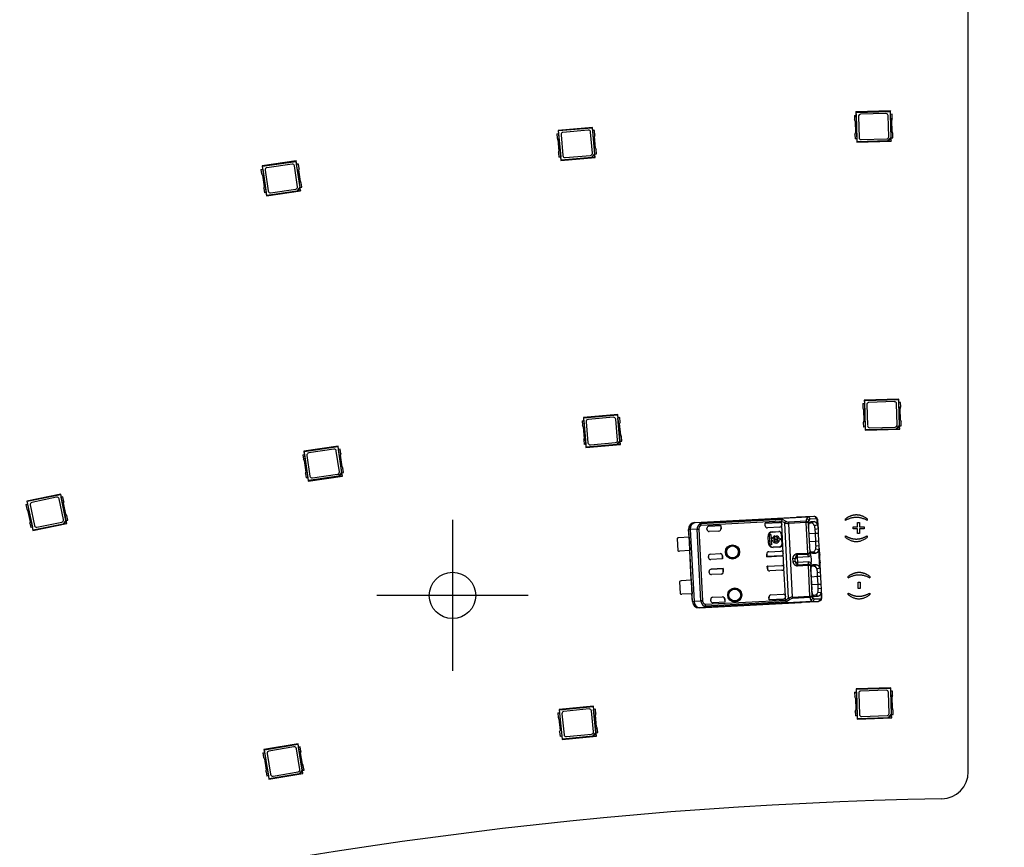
# Model space of a CAD drawing. Header units: millimetres. Extents: x 7 to 819, y 15 to 587.
# Tile 39 of 59: x 421 to 467, y 374 to 413. Entities that reach past the tile are written whole.
import ezdxf
from ezdxf.enums import TextEntityAlignment as Align
from ezdxf.lldxf.tags import DXFTag

# ---------------------------------------------------------------- set-up
doc = ezdxf.new("R2010")
doc.units = ezdxf.units.MM
doc.layers.add('Default', color=7, linetype='Continuous')
doc.layers.add('RDLED_1-4_802MM_', color=7, linetype='Continuous')
doc.styles.add('SEACAD_Arial', font='arial.ttf')
doc.styles.add('SEACAD_Solid_Edge_ANSI1_Symbols', font='semeca1.ttf')
tags = doc.linetypes.add('CENTER2', pattern=[28.575, 19.05, -3.175, 3.175, -3.175]).pattern_tags.tags
tags[10:11] = [DXFTag(74, 4), DXFTag(75, 0), DXFTag(340, '0'), DXFTag(46, 0.0), DXFTag(50, 0.0), DXFTag(44, 0.0), DXFTag(45, 0.0)]
tags[8:9] = [DXFTag(74, 4), DXFTag(75, 0), DXFTag(340, '0'), DXFTag(46, 0.0), DXFTag(50, 0.0), DXFTag(44, 0.0), DXFTag(45, 0.0)]
tags[6:7] = [DXFTag(74, 4), DXFTag(75, 0), DXFTag(340, '0'), DXFTag(46, 0.0), DXFTag(50, 0.0), DXFTag(44, 0.0), DXFTag(45, 0.0)]
tags[4:5] = [DXFTag(74, 4), DXFTag(75, 0), DXFTag(340, '0'), DXFTag(46, 0.0), DXFTag(50, 0.0), DXFTag(44, 0.0), DXFTag(45, 0.0)]
doc.dimstyles.new('ISO', dxfattribs={"dimtxt": 7, "dimasz": 7, "dimexe": 3.5, "dimexo": 0, "dimgap": 1.75, "dimtad": 1, "dimlfac": 2, "dimtxsty": 'SEACAD_Arial', "dimblk1": '_SE_FILLED', "dimblk2": '_SE_FILLED', "dimsah": 1, "dimcen": 3.5, "dimadec": 0, "dimazin": 0, "dimtfac": 0.5, "dimtdec": 3, "dimtmove": 1, "dimatfit": 3, "dimfxl": 1, "dimtolj": 1, "dimarcsym": 0})

# ---------------------------------------------------------------- blocks, each defined once
blk = doc.blocks.new('SEANNOT_GROUP48')
at = {"layer": 'Default', "color": 7, "linetype": 'CENTER2'}
for p, q in [((441.038, 389.359), (441.038, 382.359)), ((444.538, 385.859), (437.538, 385.859))]:
    blk.add_line(p, q, dxfattribs=at)
blk = doc.blocks.new('SE')
at = {"layer": 'RDLED_1-4_802MM_', "color": 7, "linetype": 'Continuous'}
for p, q in [((464.918, 377.69), (464.924, 544.705)), ((459.647, 408.092), (459.728, 408.095)), ((459.647, 408.092), (459.653, 407.884)), ((461.317, 408.296), (459.717, 408.25)), ((459.735, 408.233), (459.717, 408.25)), ((459.717, 408.25), (459.722, 408.095)), ((459.728, 408.095), (459.76, 407.005)), ((459.735, 408.233), (461.3, 408.279)), ((459.775, 406.868), (459.735, 408.233)), ((459.836, 408.04), (459.864, 407.066)), ((461.108, 408.178), (459.933, 408.143)), ((461.239, 407.106), (461.21, 408.08)), ((461.317, 408.296), (461.3, 408.279)), ((461.3, 408.279), (461.335, 407.071)), ((461.396, 408.143), (461.315, 408.141)), ((461.346, 407.051), (461.315, 408.141)), ((461.321, 408.141), (461.317, 408.296)), ((461.402, 407.935), (461.396, 408.143)), ((459.68, 407.819), (459.696, 407.278)), ((461.395, 407.328), (461.379, 407.868)), ((445.873, 407.239), (445.954, 407.246)), ((445.873, 407.239), (445.891, 407.031)), ((447.528, 407.539), (445.934, 407.4)), ((445.953, 407.385), (445.934, 407.4)), ((445.934, 407.4), (445.948, 407.246)), ((445.953, 407.385), (447.513, 407.521)), ((446.072, 406.024), (445.953, 407.385)), ((445.954, 407.246), (446.049, 406.16)), ((446.065, 407.198), (446.15, 406.227)), ((447.326, 407.409), (446.156, 407.306)), ((447.519, 406.347), (447.434, 407.318)), ((447.528, 407.539), (447.513, 407.521)), ((447.513, 407.521), (447.618, 406.317)), ((447.542, 407.385), (447.528, 407.539)), ((447.616, 407.392), (447.535, 407.385)), ((447.63, 406.299), (447.535, 407.385)), ((447.662, 406.577), (447.615, 407.116)), ((447.634, 407.184), (447.616, 407.392)), ((459.673, 407.211), (459.679, 407.003)), ((461.428, 407.054), (461.422, 407.262)), ((445.922, 406.968), (445.969, 406.429)), ((459.76, 407.005), (459.679, 407.003)), ((459.754, 407.005), (459.758, 406.85)), ((459.758, 406.85), (461.357, 406.897)), ((459.775, 406.868), (459.758, 406.85)), ((461.182, 406.909), (459.775, 406.868)), ((459.967, 406.969), (461.142, 407.003)), ((461.335, 407.071), (461.182, 406.909)), ((461.205, 406.904), (461.182, 406.909)), ((461.341, 407.049), (461.205, 406.904)), ((461.205, 406.904), (461.345, 406.908)), ((461.335, 407.071), (461.341, 407.049)), ((461.345, 406.908), (461.341, 407.049)), ((461.345, 406.908), (461.357, 406.897)), ((461.346, 407.051), (461.428, 407.054)), ((461.357, 406.897), (461.353, 407.052)), ((445.95, 406.361), (445.968, 406.153)), ((446.258, 406.136), (447.429, 406.238)), ((447.618, 406.317), (447.475, 406.147)), ((447.625, 406.295), (447.497, 406.143)), ((447.618, 406.317), (447.625, 406.295)), ((447.637, 406.156), (447.625, 406.295)), ((447.63, 406.299), (447.711, 406.306)), ((447.65, 406.145), (447.637, 406.299)), ((447.711, 406.306), (447.693, 406.513)), ((433.807, 405.982), (432.224, 405.75)), ((432.243, 405.736), (432.224, 405.75)), ((432.224, 405.75), (432.246, 405.597)), ((432.243, 405.736), (433.792, 405.963)), ((432.441, 404.385), (432.243, 405.736)), ((433.613, 405.84), (432.45, 405.67)), ((433.868, 404.791), (433.726, 405.756)), ((433.807, 405.982), (433.792, 405.963)), ((433.792, 405.963), (433.968, 404.767)), ((433.829, 405.829), (433.807, 405.982)), ((433.903, 405.84), (433.823, 405.828)), ((433.981, 404.75), (433.823, 405.828)), ((433.934, 405.634), (433.903, 405.84)), ((446.049, 406.16), (445.968, 406.153)), ((446.043, 406.16), (446.056, 406.005)), ((446.056, 406.005), (447.65, 406.145)), ((446.072, 406.024), (446.056, 406.005)), ((447.475, 406.147), (446.072, 406.024)), ((447.497, 406.143), (447.475, 406.147)), ((447.497, 406.143), (447.637, 406.156)), ((447.637, 406.156), (447.65, 406.145)), ((432.172, 405.586), (432.253, 405.598)), ((432.172, 405.586), (432.202, 405.38)), ((432.237, 405.318), (432.315, 404.783)), ((432.253, 405.598), (432.411, 404.52)), ((432.366, 405.557), (432.507, 404.592)), ((433.997, 405.029), (433.919, 405.564)), ((434.061, 404.761), (434.031, 404.968)), ((432.3, 404.714), (432.33, 404.508)), ((432.411, 404.52), (432.33, 404.508)), ((432.404, 404.519), (432.427, 404.365)), ((432.427, 404.365), (434.01, 404.597)), ((432.441, 404.385), (432.427, 404.365)), ((433.835, 404.589), (432.441, 404.385)), ((432.621, 404.507), (433.783, 404.678)), ((433.968, 404.767), (433.835, 404.589)), ((433.857, 404.587), (433.835, 404.589)), ((433.976, 404.746), (433.857, 404.587)), ((433.857, 404.587), (433.996, 404.607)), ((433.968, 404.767), (433.976, 404.746)), ((433.996, 404.607), (433.976, 404.746)), ((433.981, 404.75), (434.061, 404.761)), ((434.01, 404.597), (433.987, 404.75)), ((433.996, 404.607), (434.01, 404.597)), ((461.705, 394.952), (460.106, 394.905)), ((460.123, 394.889), (460.106, 394.905)), ((460.106, 394.905), (460.11, 394.75)), ((460.123, 394.889), (461.688, 394.934)), ((460.163, 393.523), (460.123, 394.889)), ((461.496, 394.833), (460.321, 394.799)), ((461.705, 394.952), (461.688, 394.934)), ((461.688, 394.934), (461.724, 393.726)), ((461.784, 394.799), (461.703, 394.797)), ((461.735, 393.707), (461.703, 394.797)), ((461.709, 394.797), (461.705, 394.952)), ((461.79, 394.591), (461.784, 394.799)), ((460.035, 394.748), (460.117, 394.75)), ((460.035, 394.748), (460.041, 394.54)), ((460.068, 394.474), (460.084, 393.934)), ((460.117, 394.75), (460.148, 393.661)), ((460.224, 394.696), (460.253, 393.722)), ((461.627, 393.762), (461.599, 394.736)), ((461.783, 393.983), (461.767, 394.524)), ((447.036, 393.94), (447.118, 393.947)), ((447.036, 393.94), (447.055, 393.732)), ((448.692, 394.24), (447.098, 394.101)), ((447.116, 394.085), (447.098, 394.101)), ((447.098, 394.101), (447.111, 393.946)), ((447.116, 394.085), (448.676, 394.222)), ((447.235, 392.725), (447.116, 394.085)), ((447.118, 393.947), (447.213, 392.861)), ((447.228, 393.899), (447.313, 392.928)), ((448.49, 394.11), (447.319, 394.007)), ((448.683, 393.047), (448.598, 394.019)), ((448.692, 394.24), (448.676, 394.222)), ((448.676, 394.222), (448.781, 393.018)), ((448.705, 394.086), (448.692, 394.24)), ((448.78, 394.092), (448.699, 394.085)), ((448.794, 392.999), (448.699, 394.085)), ((448.798, 393.885), (448.78, 394.092)), ((461.816, 393.709), (461.81, 393.918)), ((447.085, 393.668), (447.132, 393.13)), ((448.826, 393.278), (448.779, 393.817)), ((460.061, 393.867), (460.067, 393.659)), ((460.148, 393.661), (460.067, 393.659)), ((460.142, 393.661), (460.146, 393.506)), ((460.146, 393.506), (461.746, 393.552)), ((460.163, 393.523), (460.146, 393.506)), ((461.571, 393.564), (460.163, 393.523)), ((460.355, 393.624), (461.53, 393.659)), ((461.724, 393.726), (461.571, 393.564)), ((461.593, 393.56), (461.571, 393.564)), ((461.729, 393.704), (461.593, 393.56)), ((461.593, 393.56), (461.734, 393.564)), ((461.724, 393.726), (461.729, 393.704)), ((461.734, 393.564), (461.729, 393.704)), ((461.734, 393.564), (461.746, 393.552)), ((461.735, 393.707), (461.816, 393.709)), ((461.746, 393.552), (461.741, 393.707)), ((447.113, 393.062), (447.131, 392.854)), ((448.781, 393.018), (448.638, 392.847)), ((448.789, 392.996), (448.661, 392.844)), ((448.781, 393.018), (448.789, 392.996)), ((448.801, 392.856), (448.789, 392.996)), ((448.794, 392.999), (448.875, 393.007)), ((448.814, 392.846), (448.8, 393)), ((448.875, 393.007), (448.857, 393.214)), ((435.742, 392.773), (434.159, 392.541)), ((434.178, 392.527), (434.159, 392.541)), ((434.159, 392.541), (434.181, 392.388)), ((434.178, 392.527), (435.727, 392.754)), ((434.376, 391.176), (434.178, 392.527)), ((435.548, 392.631), (434.385, 392.461)), ((435.802, 391.582), (435.661, 392.547)), ((435.742, 392.773), (435.727, 392.754)), ((435.727, 392.754), (435.902, 391.558)), ((435.764, 392.62), (435.742, 392.773)), ((435.838, 392.631), (435.758, 392.619)), ((435.916, 391.54), (435.758, 392.619)), ((435.869, 392.424), (435.838, 392.631)), ((447.213, 392.861), (447.131, 392.854)), ((447.206, 392.861), (447.22, 392.706)), ((447.22, 392.706), (448.814, 392.846)), ((447.235, 392.725), (447.22, 392.706)), ((448.638, 392.847), (447.235, 392.725)), ((447.422, 392.837), (448.592, 392.939)), ((448.661, 392.844), (448.638, 392.847)), ((448.661, 392.844), (448.801, 392.856)), ((448.801, 392.856), (448.814, 392.846)), ((434.107, 392.377), (434.187, 392.389)), ((434.107, 392.377), (434.137, 392.171)), ((434.171, 392.109), (434.25, 391.574)), ((434.187, 392.389), (434.345, 391.311)), ((434.301, 392.347), (434.442, 391.383)), ((435.932, 391.82), (435.853, 392.355)), ((435.996, 391.552), (435.966, 391.759)), ((434.235, 391.505), (434.265, 391.299)), ((434.345, 391.311), (434.265, 391.299)), ((434.339, 391.31), (434.361, 391.156)), ((434.361, 391.156), (435.945, 391.388)), ((434.376, 391.176), (434.361, 391.156)), ((435.769, 391.38), (434.376, 391.176)), ((434.555, 391.298), (435.718, 391.469)), ((435.902, 391.558), (435.769, 391.38)), ((435.792, 391.378), (435.769, 391.38)), ((435.911, 391.537), (435.792, 391.378)), ((435.792, 391.378), (435.931, 391.398)), ((435.902, 391.558), (435.911, 391.537)), ((435.931, 391.398), (435.911, 391.537)), ((435.916, 391.54), (435.996, 391.552)), ((435.945, 391.388), (435.922, 391.541)), ((435.931, 391.398), (435.945, 391.388)), ((422.899, 390.556), (421.332, 390.232)), ((421.352, 390.219), (421.332, 390.232)), ((421.332, 390.232), (421.363, 390.081)), ((421.352, 390.219), (422.886, 390.536)), ((422.713, 390.403), (421.563, 390.165)), ((423.029, 389.37), (422.832, 390.325)), ((422.899, 390.556), (422.886, 390.536)), ((422.886, 390.536), (423.13, 389.352)), ((422.93, 390.404), (422.899, 390.556)), ((423.004, 390.419), (422.924, 390.403)), ((423.144, 389.335), (422.924, 390.403)), ((423.046, 390.215), (423.004, 390.419)), ((421.29, 390.065), (421.37, 390.082)), ((421.29, 390.065), (421.332, 389.861)), ((421.628, 388.881), (421.352, 390.219)), ((421.37, 390.082), (421.59, 389.014)), ((421.37, 389.801), (421.479, 389.272)), ((421.485, 390.047), (421.682, 389.092)), ((423.144, 389.616), (423.035, 390.145)), ((423.13, 389.352), (423.008, 389.166)), ((423.14, 389.332), (423.03, 389.166)), ((423.13, 389.352), (423.14, 389.332)), ((423.168, 389.194), (423.14, 389.332)), ((423.144, 389.335), (423.224, 389.352)), ((423.182, 389.185), (423.151, 389.337)), ((423.224, 389.352), (423.182, 389.556)), ((452.256, 389.234), (456.974, 389.481)), ((452.538, 389.191), (456.3, 389.388)), ((452.6, 389.24), (457.487, 389.496)), ((452.6, 389.237), (457.487, 389.493)), ((456.3, 389.388), (456.473, 389.297)), ((456.975, 389.476), (456.974, 389.481)), ((457.777, 389.518), (456.975, 389.476)), ((456.975, 389.476), (456.978, 389.476)), ((457.407, 389.299), (457.438, 389.413)), ((457.438, 389.413), (457.487, 389.493)), ((457.777, 389.518), (457.487, 389.496)), ((457.487, 389.493), (457.487, 389.496)), ((457.537, 389.335), (457.505, 389.241)), ((457.587, 389.401), (457.537, 389.335)), ((457.586, 389.401), (457.876, 389.423)), ((457.939, 389.128), (457.924, 389.405)), ((457.978, 388.952), (457.959, 389.329)), ((459.241, 389.335), (459.241, 389.402)), ((460.241, 389.402), (460.241, 389.335)), ((421.468, 389.202), (421.51, 388.998)), ((421.59, 389.014), (421.51, 388.998)), ((421.584, 389.013), (421.615, 388.861)), ((421.615, 388.861), (423.182, 389.185)), ((421.628, 388.881), (421.615, 388.861)), ((423.008, 389.166), (421.628, 388.881)), ((421.8, 389.014), (422.951, 389.252)), ((423.03, 389.166), (423.008, 389.166)), ((423.03, 389.166), (423.168, 389.194)), ((423.168, 389.194), (423.182, 389.185)), ((451.979, 388.919), (451.972, 388.919)), ((451.991, 388.557), (451.972, 388.919)), ((451.98, 388.911), (451.979, 388.919)), ((451.98, 388.911), (451.981, 388.911)), ((452.051, 388.914), (451.981, 388.911)), ((452.155, 385.582), (451.981, 388.911)), ((452.361, 388.928), (452.051, 388.914)), ((452.051, 388.914), (452.225, 385.586)), ((452.256, 389.234), (452.264, 389.226)), ((452.6, 389.24), (452.264, 389.226)), ((452.535, 385.605), (452.361, 388.928)), ((452.438, 388.931), (452.612, 385.609)), ((452.496, 389.182), (452.543, 389.102)), ((452.538, 389.191), (452.543, 389.102)), ((456.275, 389.297), (452.543, 389.102)), ((452.823, 388.913), (452.821, 388.966)), ((452.915, 389.071), (453.464, 389.1)), ((453.461, 389.099), (452.915, 389.07)), ((452.915, 389.071), (452.915, 389.07)), ((453.461, 389.099), (453.464, 389.1)), ((453.461, 389.099), (453.469, 388.947)), ((453.464, 389.1), (453.472, 388.947)), ((453.469, 388.947), (453.472, 388.947)), ((455.512, 389.207), (456.177, 389.242)), ((455.515, 389.206), (455.512, 389.207)), ((455.518, 389.084), (455.512, 389.207)), ((456.177, 389.241), (455.515, 389.206)), ((455.522, 389.08), (455.515, 389.206)), ((455.522, 389.08), (455.518, 389.084)), ((456.189, 389.019), (455.623, 388.99)), ((456.177, 389.241), (456.177, 389.242)), ((456.275, 389.288), (456.275, 389.297)), ((456.42, 389.223), (456.275, 389.288)), ((456.282, 389.147), (456.275, 389.288)), ((456.282, 389.147), (456.284, 389.124)), ((456.352, 387.816), (456.284, 389.124)), ((456.603, 385.735), (456.42, 389.223)), ((457.407, 389.299), (456.589, 389.256)), ((456.589, 389.256), (456.592, 389.193)), ((457.411, 389.236), (456.592, 389.193)), ((456.592, 389.193), (456.77, 385.782)), ((457.411, 389.236), (457.407, 389.299)), ((457.504, 389.241), (457.411, 389.236)), ((457.485, 387.822), (457.411, 389.236)), ((457.625, 389.269), (457.487, 389.212)), ((457.504, 389.241), (457.578, 387.827)), ((457.53, 388.959), (457.574, 388.11)), ((457.57, 389.217), (457.65, 389.222)), ((457.789, 389.279), (457.625, 389.269)), ((457.65, 389.222), (457.789, 389.279)), ((457.939, 389.127), (457.8, 389.083)), ((457.83, 388.925), (457.978, 388.952)), ((457.84, 388.725), (457.83, 388.925)), ((457.99, 388.733), (457.978, 388.953)), ((459.588, 388.942), (459.588, 389.03)), ((459.588, 389.03), (459.797, 389.03)), ((459.797, 388.942), (459.588, 388.942)), ((459.797, 389.03), (459.797, 389.239)), ((459.797, 388.734), (459.797, 388.942)), ((459.797, 389.239), (459.885, 389.239)), ((459.885, 389.239), (459.885, 389.03)), ((459.885, 389.03), (460.094, 389.03)), ((460.094, 388.942), (459.885, 388.942)), ((459.885, 388.942), (459.885, 388.734)), ((460.094, 389.03), (460.094, 388.942)), ((451.443, 388.503), (451.473, 387.929)), ((451.992, 388.557), (451.516, 388.532)), ((451.992, 388.557), (452.025, 387.932)), ((453.378, 388.842), (452.928, 388.818)), ((455.661, 388.586), (455.648, 388.585)), ((455.663, 388.286), (455.648, 388.585)), ((455.677, 388.286), (455.661, 388.586)), ((455.715, 388.685), (455.782, 388.688)), ((455.741, 388.191), (455.715, 388.685)), ((455.782, 388.688), (455.793, 388.475)), ((455.793, 388.475), (455.844, 388.477)), ((455.847, 388.411), (455.796, 388.408)), ((455.796, 388.408), (455.807, 388.195)), ((455.85, 388.809), (456.149, 388.825)), ((455.85, 388.796), (456.15, 388.812)), ((455.85, 388.809), (455.85, 388.796)), ((455.906, 388.481), (456.112, 388.491)), ((456.116, 388.425), (455.909, 388.414)), ((455.961, 388.614), (455.964, 388.551)), ((456.047, 388.555), (456.044, 388.618)), ((456.15, 388.812), (456.149, 388.825)), ((456.174, 388.495), (456.226, 388.497)), ((456.229, 388.431), (456.178, 388.428)), ((456.226, 388.497), (456.229, 388.431)), ((456.268, 388.718), (456.255, 388.717)), ((456.255, 388.717), (456.281, 388.218)), ((456.268, 388.718), (456.294, 388.218)), ((457.84, 388.725), (457.543, 388.709)), ((457.99, 388.733), (457.84, 388.725)), ((457.859, 388.375), (457.84, 388.725)), ((458.008, 388.383), (457.99, 388.733)), ((459.241, 388.545), (459.241, 388.612)), ((459.885, 388.734), (459.797, 388.734)), ((460.241, 388.612), (460.241, 388.545)), ((455.663, 388.286), (455.677, 388.286)), ((455.807, 388.195), (455.741, 388.191)), ((456.186, 388.113), (455.887, 388.097)), ((456.187, 388.1), (455.887, 388.084)), ((455.887, 388.097), (455.887, 388.084)), ((456.187, 388.1), (456.186, 388.113)), ((456.281, 388.218), (456.294, 388.218)), ((457.561, 388.36), (457.859, 388.375)), ((457.856, 388.015), (457.999, 387.986)), ((457.859, 388.375), (458.008, 388.383)), ((457.869, 388.175), (457.859, 388.375)), ((457.869, 388.175), (458.019, 388.163)), ((458.043, 387.13), (457.999, 387.985)), ((458.02, 388.163), (458.008, 388.383)), ((458.04, 387.77), (458.02, 388.163)), ((452.025, 387.932), (451.549, 387.908)), ((452.095, 386.559), (452.023, 387.932)), ((452.891, 387.612), (452.889, 387.665)), ((452.983, 387.77), (453.433, 387.793)), ((453.542, 387.547), (452.996, 387.518)), ((453.546, 387.546), (452.996, 387.517)), ((452.996, 387.518), (452.996, 387.517)), ((453.538, 387.699), (453.534, 387.699)), ((453.542, 387.547), (453.534, 387.699)), ((453.538, 387.699), (453.546, 387.546)), ((453.542, 387.547), (453.546, 387.546)), ((455.59, 387.779), (455.586, 387.776)), ((455.593, 387.653), (455.586, 387.776)), ((455.59, 387.779), (455.596, 387.654)), ((455.593, 387.653), (456.259, 387.688)), ((455.596, 387.654), (455.593, 387.653)), ((456.259, 387.689), (455.596, 387.654)), ((455.681, 387.881), (456.247, 387.911)), ((456.259, 387.688), (456.259, 387.689)), ((456.352, 387.816), (456.353, 387.793)), ((456.387, 387.15), (456.353, 387.793)), ((456.81, 387.423), (456.802, 387.565)), ((456.902, 387.514), (456.9, 387.555)), ((456.929, 387.669), (456.901, 387.555)), ((456.903, 387.505), (456.902, 387.514)), ((456.906, 387.443), (456.903, 387.505)), ((456.987, 387.796), (457.485, 387.822)), ((456.987, 387.796), (456.991, 387.734)), ((457.488, 387.76), (456.991, 387.734)), ((456.991, 387.734), (456.996, 387.628)), ((456.996, 387.628), (457.527, 387.655)), ((456.996, 387.628), (457.009, 387.381)), ((457.485, 387.822), (457.578, 387.827)), ((457.488, 387.76), (457.485, 387.822)), ((457.527, 387.655), (457.488, 387.76)), ((457.558, 387.854), (457.701, 387.811)), ((457.579, 387.827), (457.617, 387.742)), ((457.721, 387.861), (457.642, 387.858)), ((457.701, 387.811), (457.865, 387.819)), ((457.865, 387.819), (457.721, 387.861)), ((458.04, 387.756), (458.04, 387.77)), ((453.02, 387.074), (453.569, 387.102)), ((453.565, 387.101), (453.02, 387.073)), ((453.02, 387.074), (453.02, 387.073)), ((453.565, 387.101), (453.569, 387.102)), ((453.573, 386.95), (453.565, 387.101)), ((453.569, 387.102), (453.577, 386.95)), ((455.616, 387.209), (456.282, 387.244)), ((455.62, 387.209), (455.616, 387.209)), ((455.623, 387.087), (455.616, 387.209)), ((455.62, 387.209), (456.282, 387.244)), ((455.62, 387.209), (455.626, 387.084)), ((455.626, 387.084), (455.623, 387.087)), ((456.282, 387.244), (456.282, 387.244)), ((456.387, 387.15), (456.388, 387.127)), ((456.457, 385.819), (456.388, 387.127)), ((457.54, 387.409), (457.009, 387.381)), ((457.009, 387.381), (457.015, 387.276)), ((457.015, 387.276), (457.512, 387.302)), ((457.015, 387.276), (457.018, 387.213)), ((457.515, 387.239), (457.018, 387.213)), ((457.512, 387.301), (457.54, 387.41)), ((457.515, 387.239), (457.512, 387.302)), ((457.609, 387.244), (457.515, 387.239)), ((457.589, 385.825), (457.515, 387.239)), ((457.729, 387.272), (457.591, 387.215)), ((457.639, 387.332), (457.609, 387.244)), ((457.609, 387.244), (457.683, 385.83)), ((457.675, 387.22), (457.755, 387.225)), ((457.893, 387.282), (457.729, 387.272)), ((457.755, 387.225), (457.893, 387.282)), ((457.905, 387.086), (458.044, 387.129)), ((458.062, 387.349), (458.061, 387.363)), ((458.083, 386.955), (458.062, 387.349)), ((452.928, 386.916), (452.925, 386.968)), ((453.482, 386.845), (453.033, 386.821)), ((453.573, 386.95), (453.577, 386.95)), ((456.294, 387.022), (455.728, 386.992)), ((457.634, 386.961), (457.679, 386.113)), ((457.945, 386.728), (457.647, 386.712)), ((457.945, 386.728), (457.934, 386.928)), ((457.935, 386.928), (458.083, 386.955)), ((458.094, 386.736), (457.945, 386.728)), ((457.963, 386.378), (457.945, 386.728)), ((458.094, 386.736), (458.083, 386.955)), ((458.113, 386.386), (458.094, 386.736)), ((459.365, 386.667), (459.365, 386.734)), ((460.365, 386.734), (460.365, 386.667)), ((451.547, 386.506), (451.577, 385.931)), ((452.096, 386.559), (451.621, 386.534)), ((452.096, 386.559), (452.129, 385.935)), ((457.666, 386.363), (457.963, 386.378)), ((457.963, 386.378), (458.113, 386.386)), ((457.974, 386.178), (457.963, 386.378)), ((458.124, 386.166), (457.974, 386.178)), ((458.124, 386.166), (458.113, 386.386)), ((458.144, 385.79), (458.124, 386.167)), ((459.818, 386.183), (459.818, 386.472)), ((459.818, 386.472), (459.912, 386.472)), ((459.912, 386.183), (459.818, 386.183)), ((459.912, 386.472), (459.912, 386.183)), ((452.129, 385.935), (451.654, 385.91)), ((452.147, 385.573), (452.128, 385.935)), ((452.996, 385.615), (452.993, 385.667)), ((453.088, 385.773), (453.537, 385.796)), ((453.642, 385.701), (453.639, 385.701)), ((453.639, 385.701), (453.647, 385.549)), ((453.642, 385.701), (453.65, 385.549)), ((455.694, 385.782), (455.691, 385.779)), ((455.697, 385.656), (455.691, 385.779)), ((455.701, 385.657), (455.694, 385.782)), ((455.697, 385.656), (456.363, 385.691)), ((456.363, 385.692), (455.701, 385.657)), ((455.786, 385.884), (456.352, 385.913)), ((456.363, 385.691), (456.363, 385.692)), ((456.457, 385.819), (456.458, 385.796)), ((456.465, 385.655), (456.458, 385.796)), ((456.663, 385.666), (456.502, 385.558)), ((456.77, 385.782), (457.589, 385.825)), ((456.77, 385.782), (456.774, 385.719)), ((457.592, 385.762), (456.774, 385.719)), ((457.589, 385.825), (457.683, 385.83)), ((457.592, 385.762), (457.589, 385.825)), ((457.635, 385.652), (457.592, 385.762)), ((457.662, 385.857), (457.806, 385.814)), ((457.683, 385.83), (457.725, 385.74)), ((457.725, 385.74), (457.782, 385.68)), ((457.826, 385.864), (457.747, 385.86)), ((458.072, 385.688), (457.781, 385.68)), ((457.805, 385.814), (457.97, 385.821)), ((457.97, 385.821), (457.826, 385.864)), ((457.961, 386.017), (458.103, 385.989)), ((458.118, 385.71), (458.103, 385.988)), ((459.365, 385.894), (459.365, 385.961)), ((460.365, 385.961), (460.365, 385.894)), ((452.147, 385.573), (452.154, 385.574)), ((452.155, 385.582), (452.154, 385.581)), ((452.154, 385.574), (452.154, 385.581)), ((452.155, 385.582), (452.225, 385.586)), ((452.225, 385.586), (452.535, 385.605)), ((452.462, 385.289), (457.181, 385.536)), ((452.47, 385.298), (452.462, 385.289)), ((452.47, 385.298), (452.805, 385.319)), ((452.734, 385.451), (456.466, 385.646)), ((452.734, 385.451), (452.739, 385.361)), ((456.502, 385.558), (452.739, 385.361)), ((452.805, 385.322), (457.692, 385.577)), ((457.692, 385.575), (452.805, 385.319)), ((453.647, 385.549), (453.101, 385.521)), ((453.65, 385.549), (453.101, 385.52)), ((453.101, 385.521), (453.101, 385.52)), ((453.647, 385.549), (453.65, 385.549)), ((455.701, 385.657), (455.697, 385.656)), ((457.18, 385.541), (457.983, 385.583)), ((457.181, 385.536), (457.18, 385.541)), ((457.184, 385.541), (457.18, 385.541)), ((457.692, 385.577), (457.635, 385.652)), ((457.692, 385.575), (457.983, 385.583)), ((457.692, 385.575), (457.692, 385.577)), ((458.029, 385.611), (457.983, 385.583)), ((461.328, 381.584), (459.729, 381.532)), ((459.747, 381.515), (461.312, 381.566)), ((461.328, 381.584), (461.312, 381.566)), ((461.312, 381.566), (461.351, 380.359)), ((461.333, 381.429), (461.328, 381.584)), ((459.659, 381.374), (459.741, 381.377)), ((459.659, 381.374), (459.666, 381.166)), ((459.747, 381.515), (459.729, 381.532)), ((459.729, 381.532), (459.734, 381.377)), ((459.741, 381.377), (459.777, 380.287)), ((459.792, 380.15), (459.747, 381.515)), ((459.849, 381.323), (459.881, 380.348)), ((461.12, 381.465), (459.945, 381.426)), ((461.255, 380.393), (461.223, 381.368)), ((461.408, 381.431), (461.327, 381.429)), ((461.363, 380.339), (461.327, 381.429)), ((461.41, 380.616), (461.392, 381.156)), ((461.415, 381.223), (461.408, 381.431)), ((447.567, 380.735), (445.974, 380.578)), ((445.993, 380.562), (447.551, 380.716)), ((447.567, 380.735), (447.551, 380.716)), ((447.551, 380.716), (447.67, 379.513)), ((447.582, 380.58), (447.567, 380.735)), ((459.693, 381.1), (459.711, 380.56)), ((445.915, 380.416), (445.996, 380.424)), ((445.915, 380.416), (445.935, 380.209)), ((445.993, 380.562), (445.974, 380.578)), ((445.974, 380.578), (445.99, 380.423)), ((446.127, 379.203), (445.993, 380.562)), ((445.996, 380.424), (446.103, 379.339)), ((446.107, 380.377), (446.203, 379.407)), ((447.366, 380.602), (446.197, 380.487)), ((447.571, 379.542), (447.476, 380.512)), ((447.656, 380.588), (447.575, 380.58)), ((447.682, 379.495), (447.575, 380.58)), ((447.677, 380.38), (447.656, 380.588)), ((447.712, 379.774), (447.659, 380.312)), ((459.688, 380.493), (459.695, 380.285)), ((459.777, 380.287), (459.695, 380.285)), ((459.77, 380.287), (459.775, 380.132)), ((461.199, 380.196), (459.792, 380.15)), ((459.984, 380.252), (461.158, 380.29)), ((461.351, 380.359), (461.199, 380.196)), ((461.222, 380.191), (461.199, 380.196)), ((461.357, 380.336), (461.222, 380.191)), ((461.222, 380.191), (461.362, 380.196)), ((461.351, 380.359), (461.357, 380.336)), ((461.362, 380.196), (461.357, 380.336)), ((461.362, 380.196), (461.374, 380.185)), ((461.363, 380.339), (461.444, 380.342)), ((461.374, 380.185), (461.369, 380.34)), ((461.444, 380.342), (461.437, 380.55)), ((445.967, 380.145), (446.02, 379.607)), ((459.775, 380.132), (461.374, 380.185)), ((459.792, 380.15), (459.775, 380.132)), ((446.001, 379.539), (446.022, 379.331)), ((446.103, 379.339), (446.022, 379.331)), ((446.096, 379.339), (446.112, 379.184)), ((446.112, 379.184), (447.704, 379.341)), ((447.529, 379.341), (446.127, 379.203)), ((446.312, 379.317), (447.481, 379.432)), ((447.67, 379.513), (447.529, 379.341)), ((447.551, 379.338), (447.529, 379.341)), ((447.677, 379.492), (447.551, 379.338)), ((447.551, 379.338), (447.691, 379.352)), ((447.67, 379.513), (447.677, 379.492)), ((447.691, 379.352), (447.677, 379.492)), ((447.682, 379.495), (447.763, 379.503)), ((447.704, 379.341), (447.689, 379.496)), ((447.691, 379.352), (447.704, 379.341)), ((447.763, 379.503), (447.743, 379.71)), ((433.89, 378.987), (432.311, 378.726)), ((432.331, 378.712), (433.876, 378.967)), ((433.699, 378.841), (432.539, 378.65)), ((433.89, 378.987), (433.876, 378.967)), ((433.876, 378.967), (434.073, 377.775)), ((433.915, 378.834), (433.89, 378.987)), ((433.989, 378.846), (433.909, 378.833)), ((434.086, 377.758), (433.909, 378.833)), ((434.023, 378.641), (433.989, 378.846)), ((446.127, 379.203), (446.112, 379.184)), ((432.263, 378.561), (432.343, 378.574)), ((432.263, 378.561), (432.297, 378.355)), ((432.331, 378.712), (432.311, 378.726)), ((432.311, 378.726), (432.337, 378.573)), ((432.553, 377.365), (432.331, 378.712)), ((432.343, 378.574), (432.521, 377.499)), ((432.457, 378.535), (432.616, 377.573)), ((433.972, 377.797), (433.814, 378.759)), ((434.097, 378.038), (434.009, 378.571)), ((432.332, 378.294), (432.42, 377.761)), ((434.167, 377.771), (434.133, 377.977)), ((432.406, 377.691), (432.44, 377.486)), ((432.521, 377.499), (432.44, 377.486)), ((432.514, 377.498), (432.539, 377.345)), ((432.539, 377.345), (434.118, 377.606)), ((433.943, 377.594), (432.553, 377.365)), ((432.731, 377.491), (433.89, 377.682)), ((434.073, 377.775), (433.943, 377.594)), ((433.966, 377.592), (433.943, 377.594)), ((434.082, 377.754), (433.966, 377.592)), ((433.966, 377.592), (434.104, 377.615)), ((434.073, 377.775), (434.082, 377.754)), ((434.104, 377.615), (434.082, 377.754)), ((434.086, 377.758), (434.167, 377.771)), ((434.118, 377.606), (434.093, 377.759)), ((434.104, 377.615), (434.118, 377.606)), ((432.553, 377.365), (432.539, 377.345))]:
    blk.add_line(p, q, dxfattribs=at)
for centre, radius in [((454.004, 387.873), 0.328), ((454.004, 387.873), 0.293), ((454.004, 387.873), 0.276), ((454.004, 387.873), 0.275), ((441.038, 385.859), 1.075), ((454.109, 385.876), 0.328), ((454.109, 385.876), 0.293), ((454.109, 385.876), 0.276), ((454.109, 385.876), 0.275)]:
    blk.add_circle(centre, radius, dxfattribs=at)
for centre, radius, start, end in [((459.936, 408.043), 0.1, 91.6667, 181.6667), ((461.11, 408.078), 0.1, 1.6667, 91.6667), ((459.58, 407.816), 0.1, 1.6667, 43.0763), ((461.479, 407.871), 0.1, 140.2571, 181.6667), ((446.164, 407.207), 0.1, 95, 185), ((447.335, 407.309), 0.1, 5, 95), ((447.715, 407.125), 0.1, 143.5904, 185), ((459.596, 407.275), 0.1, 320.2571, 1.6667), ((461.139, 407.103), 0.1, 271.6667, 1.6667), ((461.495, 407.331), 0.1, 181.6667, 223.0763), ((445.822, 406.959), 0.1, 5, 46.4096), ((459.964, 407.069), 0.1, 181.6667, 271.6667), ((445.869, 406.42), 0.1, 323.5904, 5), ((446.249, 406.236), 0.1, 185, 275), ((447.42, 406.338), 0.1, 275, 5), ((447.762, 406.586), 0.1, 185, 226.4096), ((433.627, 405.741), 0.1, 8.3333, 98.3333), ((432.138, 405.304), 0.1, 8.3333, 49.7429), ((432.465, 405.571), 0.1, 98.3333, 188.3333), ((434.018, 405.579), 0.1, 146.9236, 188.3333), ((434.096, 405.044), 0.1, 188.3333, 229.7429), ((432.216, 404.769), 0.1, 326.9236, 8.3333), ((432.606, 404.606), 0.1, 188.3333, 278.3333), ((433.769, 404.777), 0.1, 278.3333, 8.3333), ((460.324, 394.699), 0.1, 91.6667, 181.6667), ((461.499, 394.733), 0.1, 1.6667, 91.6667), ((459.968, 394.471), 0.1, 1.6667, 43.0763), ((461.867, 394.527), 0.1, 140.2571, 181.6667), ((447.328, 393.908), 0.1, 95, 185), ((448.498, 394.01), 0.1, 5, 95), ((448.878, 393.825), 0.1, 143.5904, 185), ((459.984, 393.931), 0.1, 320.2571, 1.6667), ((461.883, 393.986), 0.1, 181.6667, 223.0763), ((446.986, 393.66), 0.1, 5, 46.4096), ((460.353, 393.724), 0.1, 181.6667, 271.6667), ((461.527, 393.759), 0.1, 271.6667, 1.6667), ((447.033, 393.121), 0.1, 323.5904, 5), ((448.583, 393.039), 0.1, 275, 5), ((448.926, 393.287), 0.1, 185, 226.4096), ((435.562, 392.532), 0.1, 8.3333, 98.3333), ((447.413, 392.936), 0.1, 185, 275), ((434.072, 392.095), 0.1, 8.3333, 49.7429), ((434.4, 392.362), 0.1, 98.3333, 188.3333), ((435.952, 392.37), 0.1, 146.9236, 188.3333), ((436.031, 391.835), 0.1, 188.3333, 229.7429), ((434.151, 391.56), 0.1, 326.9236, 8.3333), ((434.541, 391.397), 0.1, 188.3333, 278.3333), ((435.703, 391.568), 0.1, 278.3333, 8.3333), ((422.734, 390.305), 0.1, 11.6666, 101.6666), ((421.272, 389.781), 0.1, 11.6666, 53.0762), ((421.583, 390.067), 0.1, 101.6666, 191.6666), ((423.133, 390.165), 0.1, 150.2569, 191.6666), ((422.931, 389.35), 0.1, 281.6666, 11.6666), ((423.242, 389.636), 0.1, 191.6666, 233.0762), ((456.693, 389.234), 0.422, 158.6582, 171.4657), ((457.417, 389.286), 0.129, 22.081, 80.6768), ((457.484, 389.39), 0.103, 6.1097, 87.8329), ((457.779, 389.42), 0.0975, 1.4803, 90.9904), ((457.841, 389.413), 0.0837, 354.7128, 100.6919), ((421.381, 389.252), 0.1, 330.2569, 11.6666), ((421.78, 389.112), 0.1, 191.6666, 281.6666), ((452.28, 388.926), 0.3, 92.9997, 182.9914), ((452.657, 388.934), 0.296, 123.0105, 181.2779), ((452.008, 396.81), 7.89, 272.5662, 273.1225), ((452.539, 389.085), 0.107, 90.5466, 114.0322), ((452.923, 388.918), 0.1, 182.9957, 272.9957), ((456.611, 389.142), 0.208, 131.8112, 157.121), ((456.575, 389.609), 0.416, 248.0647, 272.2613), ((456.587, 389.434), 0.178, 230.2915, 270.6204), ((457.399, 389.175), 0.124, 32.2393, 86.2536), ((457.355, 388.917), 0.476, 0.9075, 20.4987), ((457.594, 388.957), 0.385, 359.1972, 26.35), ((451.523, 388.407), 0.125, 92.9957, 129.8656), ((455.861, 388.596), 0.213, 92.9957, 182.9957), ((455.861, 388.596), 0.2, 92.9957, 182.9957), ((456.011, 388.453), 0.169, 107.1999, 171.6685), ((456.011, 388.453), 0.169, 194.323, 351.6685), ((456.011, 388.453), 0.108, 115.4277, 165.2111), ((456.011, 388.453), 0.108, 200.7804, 345.2111), ((456.011, 388.453), 0.169, 14.323, 78.7915), ((456.011, 388.453), 0.108, 20.7804, 70.5637), ((456.155, 388.712), 0.113, 2.9957, 92.9957), ((456.155, 388.712), 0.1, 2.9957, 92.9957), ((455.876, 388.297), 0.213, 182.9957, 272.9957), ((455.876, 388.297), 0.2, 182.9957, 272.9957), ((456.181, 388.213), 0.1, 272.9957, 2.9957), ((456.181, 388.213), 0.113, 272.9957, 2.9957), ((457.312, 388.139), 0.559, 347.1218, 3.7079), ((457.647, 388.116), 0.375, 339.4974, 7.173), ((451.543, 388.032), 0.125, 236.1258, 272.9957), ((452.988, 387.67), 0.1, 92.9957, 182.9957), ((456.809, 387.132), 0.433, 77.7564, 90.8486), ((457.467, 387.882), 0.124, 279.7521, 333.7465), ((457.494, 387.78), 0.129, 285.2094, 343.1103), ((457.11, 387.51), 0.558, 341.3831, 24.6083), ((458.988, 387.609), 0.959, 171.1526, 194.8637), ((456.771, 387.854), 0.433, 275.1426, 288.2335), ((457.504, 387.177), 0.124, 32.2482, 86.2376), ((457.52, 387.282), 0.129, 22.8809, 80.783), ((457.462, 386.92), 0.473, 0.8756, 20.5323), ((457.705, 386.961), 0.378, 359.0392, 26.5357), ((453.028, 386.921), 0.1, 182.9957, 272.9957), ((451.627, 386.41), 0.125, 92.9957, 129.8656), ((457.431, 386.142), 0.544, 346.7869, 3.837), ((457.745, 386.121), 0.383, 339.5871, 6.8746), ((451.647, 386.035), 0.125, 236.1258, 272.9957), ((453.093, 385.673), 0.1, 92.9957, 182.9957), ((456.188, 386.292), 0.695, 293.5153, 306.6383), ((456.795, 385.375), 0.408, 93.4937, 118.1873), ((456.769, 385.821), 0.187, 207.3206, 235.4666), ((456.793, 385.537), 0.184, 96.1535, 135.2017), ((457.571, 385.885), 0.124, 279.7406, 333.7502), ((457.598, 385.779), 0.132, 286.1095, 342.7828), ((457.678, 385.68), 0.103, 278.1591, 359.8818), ((457.975, 385.68), 0.0975, 275.0044, 4.5118), ((458.036, 385.694), 0.0836, 272.2807, 11.1783), ((452.454, 385.598), 0.3, 183.0001, 272.9929), ((453.008, 377.708), 7.911, 92.8691, 93.424), ((452.831, 385.63), 0.296, 184.8572, 242.9146), ((456.677, 385.68), 0.214, 189.3239, 214.9684), ((459.593, 381.097), 0.1, 1.877, 43.2867), ((459.949, 381.326), 0.1, 91.877, 181.877), ((461.123, 381.365), 0.1, 1.877, 91.877), ((461.492, 381.159), 0.1, 140.4674, 181.877), ((445.867, 380.135), 0.1, 5.6271, 47.0367), ((446.207, 380.387), 0.1, 95.6271, 185.6271), ((447.376, 380.502), 0.1, 5.6271, 95.6271), ((447.758, 380.322), 0.1, 144.2175, 185.6271), ((459.611, 380.557), 0.1, 320.4674, 1.877), ((459.98, 380.352), 0.1, 181.877, 271.877), ((461.155, 380.39), 0.1, 271.877, 1.877), ((461.51, 380.619), 0.1, 181.877, 223.2867), ((447.811, 379.784), 0.1, 185.6271, 227.0367), ((445.92, 379.597), 0.1, 324.2175, 5.6271), ((446.302, 379.417), 0.1, 185.6271, 275.6271), ((447.472, 379.532), 0.1, 275.6271, 5.6271), ((433.715, 378.743), 0.1, 9.3771, 99.3771), ((432.556, 378.551), 0.1, 99.3771, 189.3771), ((434.108, 378.587), 0.1, 147.9675, 189.3771), ((432.233, 378.278), 0.1, 9.3771, 50.7867), ((434.196, 378.054), 0.1, 189.3771, 230.7867), ((432.321, 377.744), 0.1, 327.9675, 9.3771), ((432.714, 377.589), 0.1, 189.3771, 279.3771), ((433.874, 377.781), 0.1, 279.3771, 9.3771), ((463.668, 377.69), 1.251, 271.0406, 359.9981), ((467.422, 170.973), 205.5, 91.04056, 118.9613)]:
    blk.add_arc(centre, radius, start, end, dxfattribs=at)
for centre, major_axis, ratio, start_param, end_param in [((457.493, 389.396), (-0.0076, 0.0997), 0.939661, 4.689874, 6.25773), ((457.901, 388.973), (0.023, -0.45), 0.342128, 2.840923, 3.150345), ((452.271, 388.934), (0.223, -0.201), 0.999924, 2.35623, 3.926978), ((452.28, 388.926), (-0.013, 0.3), 0.766027, 0.013567, 1.579437), ((452.92, 388.97), (0.0052, -0.0999), 0.999994, 3.141593, 4.712375), ((452.92, 388.971), (0.0052, -0.0999), 0.999994, 3.141593, 4.712389), ((453.369, 388.942), (-0.0999, -0.0052), 0.999848, 1.570796, 3.141593), ((453.373, 388.942), (-0.0999, -0.0052), 0.999848, 1.570796, 3.141593), ((455.618, 389.089), (0.0743, -0.0669), 0.999695, 3.926839, 5.497939), ((455.622, 389.086), (0.0743, -0.0669), 0.999695, 3.932239, 4.712389), ((456.183, 389.142), (0.0052, -0.0999), 0.999994, 1.570796, 3.141593), ((456.183, 389.141), (0.0052, -0.0999), 0.999994, 1.570796, 3.141593), ((456.184, 389.119), (0.0052, -0.0999), 0.999848, 0, 1.570796), ((452.991, 387.618), (-0.0052, 0.0999), 0.999994, 1.570796, 3.141593), ((452.991, 387.617), (-0.0052, 0.0999), 0.999994, 1.570796, 3.141593), ((453.434, 387.693), (-0.0999, -0.0052), 0.999848, 3.141593, 4.712389), ((453.438, 387.693), (-0.0999, -0.0052), 0.999848, 3.141593, 4.712389), ((455.686, 387.781), (0.0669, 0.0743), 0.999695, 0.785246, 2.356347), ((455.69, 387.785), (0.0669, 0.0743), 0.999695, 1.570796, 2.356347), ((456.252, 387.811), (-0.0052, 0.0999), 0.999848, 4.712389, 6.283185), ((456.253, 387.789), (-0.0052, 0.0999), 0.999994, 3.141593, 4.712389), ((456.253, 387.788), (-0.0052, 0.0999), 0.999994, 3.141593, 4.712389), ((457, 387.546), (-0.0999, -0.0052), 0.821429, 4.712389, 6.101712), ((453.025, 386.974), (0.0052, -0.0999), 0.999994, 3.141593, 4.712389), ((453.025, 386.973), (0.0052, -0.0999), 0.999994, 3.141593, 4.712389), ((455.722, 387.092), (0.0743, -0.0669), 0.999695, 3.926838, 5.497939), ((455.726, 387.089), (0.0743, -0.0669), 0.999695, 3.926838, 4.712389), ((456.287, 387.144), (0.0052, -0.0999), 0.999994, 1.570796, 3.141593), ((456.287, 387.144), (0.0052, -0.0999), 0.999994, 1.570796, 3.141593), ((456.288, 387.122), (0.0052, -0.0999), 0.999848, 0, 1.570796), ((457.005, 387.464), (0.0999, 0.0052), 0.821429, 3.323066, 4.712389), ((453.474, 386.944), (-0.0999, -0.0052), 0.999848, 1.570796, 3.141593), ((453.477, 386.945), (-0.0999, -0.0052), 0.999848, 1.570796, 3.141593), ((453.539, 385.696), (-0.0999, -0.0052), 0.999848, 3.141593, 4.712389), ((453.542, 385.696), (-0.0999, -0.0052), 0.999848, 3.141593, 4.712389), ((455.791, 385.784), (0.0669, 0.0743), 0.999695, 0.785246, 2.356347), ((455.794, 385.787), (0.0669, 0.0743), 0.999695, 1.570796, 2.356347), ((456.357, 385.813), (-0.0052, 0.0999), 0.999848, 4.712389, 6.283185), ((456.358, 385.791), (-0.0052, 0.0999), 0.999994, 3.141593, 4.712389), ((456.358, 385.791), (-0.0052, 0.0999), 0.999994, 3.141593, 4.712389), ((457.687, 385.675), (-0.0028, 0.1), 0.939661, 3.166998, 4.734916), ((458.05, 386.137), (-0.024, 0.45), 0.34204, 3.132956, 3.443003), ((452.447, 385.589), (0.201, 0.223), 0.999924, 2.356207, 3.926956), ((452.454, 385.598), (-0.019, 0.299), 0.766027, 1.562157, 3.128038), ((453.096, 385.621), (-0.0052, 0.0999), 0.999994, 1.57081, 3.141593), ((453.096, 385.62), (-0.0052, 0.0999), 0.999994, 1.570796, 3.141593), ((457.165, 385.836), (-0.016, 0.3), 0.999962, 3.141593, 3.453003)]:
    blk.add_ellipse(centre, major_axis=major_axis, ratio=ratio, start_param=start_param, end_param=end_param, dxfattribs=at)
for points, degree, knots in [([(457.959, 389.329), (457.958, 389.338), (457.956, 389.355), (457.95, 389.376), (457.94, 389.393), (457.93, 389.401), (457.924, 389.405)], 3, [0, 0, 0, 0, 0.244606, 0.491396, 0.742515, 1, 1, 1, 1]), ([(460.241, 389.402), (459.993, 389.586), (459.739, 389.586), (459.473, 389.586), (459.241, 389.402)], 2, [0, 0, 0, 0.5, 0.5, 1, 1, 1]), ([(452.496, 389.182), (452.5, 389.189), (452.506, 389.203), (452.519, 389.216), (452.535, 389.227), (452.562, 389.236), (452.587, 389.239), (452.6, 389.24)], 3, [0, 0, 0, 0, 0.240772, 0.431729, 0.574394, 0.777665, 1, 1, 1, 1]), ([(457.53, 388.959), (457.523, 389.083), (457.551, 389.174), (457.578, 389.267), (457.625, 389.27)], 2, [0, 0, 0, 0.5, 0.5, 1, 1, 1]), ([(457.8, 389.084), (457.795, 389.094), (457.783, 389.116), (457.764, 389.145), (457.744, 389.172), (457.723, 389.194), (457.7, 389.21), (457.675, 389.221), (457.659, 389.222), (457.65, 389.222)], 3, [0, 0, 0, 0, 0.119171, 0.246227, 0.381178, 0.524029, 0.674783, 0.83344, 1, 1, 1, 1]), ([(457.789, 389.279), (457.828, 389.281), (457.868, 389.242), (457.907, 389.202), (457.939, 389.128)], 2, [0, 0, 0, 0.5, 0.5, 1, 1, 1]), ([(460.241, 388.612), (459.973, 388.457), (459.749, 388.456), (459.494, 388.455), (459.241, 388.612)], 2, [0, 0, 0, 0.5, 0.5, 1, 1, 1]), ([(457.701, 387.811), (457.655, 387.813), (457.618, 387.898), (457.581, 387.983), (457.574, 388.11)], 2, [0, 0, 0, 0.5, 0.5, 1, 1, 1]), ([(457.721, 387.861), (457.721, 387.861), (457.735, 387.862), (457.761, 387.87), (457.797, 387.901), (457.829, 387.949), (457.847, 387.993), (457.856, 388.015)], 3, [0, 0, 0, 0, 0.000073, 0.260776, 0.514271, 0.760646, 1, 1, 1, 1]), ([(456.802, 387.565), (456.816, 387.661), (456.865, 387.724), (456.889, 387.754), (456.92, 387.773), (456.951, 387.791), (456.987, 387.796)], 2, [0, 0, 0, 0.5, 0.5, 0.75, 0.75, 1, 1, 1]), ([(456.991, 387.734), (456.987, 387.733), (456.979, 387.732), (456.969, 387.726), (456.957, 387.716), (456.943, 387.696), (456.935, 387.679), (456.929, 387.669)], 3, [0, 0, 0, 0, 0.113884, 0.235323, 0.372052, 0.61919, 1, 1, 1, 1]), ([(457.018, 387.213), (456.945, 387.216), (456.888, 387.273), (456.862, 387.3), (456.841, 387.339), (456.821, 387.377), (456.81, 387.423)], 2, [0, 0, 0, 0.5, 0.5, 0.75, 0.75, 1, 1, 1]), ([(456.906, 387.443), (456.909, 387.434), (456.913, 387.415), (456.922, 387.387), (456.934, 387.36), (456.948, 387.333), (456.963, 387.31), (456.98, 387.292), (456.997, 387.279), (457.009, 387.277), (457.015, 387.276)], 3, [0, 0, 0, 0, 0.141796, 0.283852, 0.426235, 0.56911, 0.713014, 0.83019, 0.924147, 1, 1, 1, 1]), ([(457.634, 386.961), (457.628, 387.085), (457.655, 387.177), (457.683, 387.27), (457.729, 387.272)], 2, [0, 0, 0, 0.5, 0.5, 1, 1, 1]), ([(460.365, 386.734), (460.117, 386.918), (459.862, 386.918), (459.597, 386.918), (459.365, 386.734)], 2, [0, 0, 0, 0.5, 0.5, 1, 1, 1]), ([(457.805, 385.814), (457.759, 385.815), (457.722, 385.901), (457.686, 385.986), (457.679, 386.113)], 2, [0, 0, 0, 0.5, 0.5, 1, 1, 1]), ([(458.118, 385.71), (458.122, 385.714), (458.129, 385.721), (458.137, 385.735), (458.142, 385.751), (458.144, 385.769), (458.144, 385.783), (458.144, 385.79)], 3, [0, 0, 0, 0, 0.206255, 0.408333, 0.607261, 0.804113, 1, 1, 1, 1]), ([(460.365, 385.961), (460.065, 385.787), (459.798, 385.808), (459.583, 385.825), (459.365, 385.961)], 2, [0, 0, 0, 0.571429, 0.571429, 1, 1, 1]), ([(452.805, 385.319), (452.796, 385.319), (452.778, 385.318), (452.755, 385.321), (452.732, 385.328), (452.712, 385.341), (452.702, 385.357), (452.696, 385.366)], 3, [0, 0, 0, 0, 0.154851, 0.30054, 0.443187, 0.672238, 1, 1, 1, 1]), ([(452.739, 385.361), (452.74, 385.355), (452.743, 385.345), (452.752, 385.334), (452.765, 385.327), (452.782, 385.323), (452.797, 385.322), (452.805, 385.322)], 3, [0, 0, 0, 0, 0.264912, 0.488067, 0.676456, 0.841557, 1, 1, 1, 1])]:
    blk.add_open_spline(points, degree=degree, knots=knots, dxfattribs=at)
for points, degree in [([(459.241, 389.335), (459.725, 389.636), (460.241, 389.335)], 2), ([(452.543, 389.102), (452.437, 389.034), (452.438, 388.931)], 2), ([(459.241, 388.545), (459.728, 388.163), (460.241, 388.545)], 2), ([(457.999, 387.985), (457.949, 387.823), (457.865, 387.819)], 2), ([(457.755, 387.224), (457.804, 387.229), (457.858, 387.178), (457.905, 387.086)], 3), ([(457.893, 387.282), (457.977, 387.287), (458.044, 387.13)], 2), ([(459.365, 386.667), (459.849, 386.968), (460.365, 386.667)], 2), ([(457.961, 386.017), (457.923, 385.921), (457.875, 385.866), (457.826, 385.864)], 3), ([(458.103, 385.988), (458.053, 385.826), (457.97, 385.822)], 2), ([(459.365, 385.894), (459.852, 385.512), (460.365, 385.894)], 2), ([(452.612, 385.609), (452.62, 385.508), (452.734, 385.451)], 2)]:
    blk.add_open_spline(points, degree=degree, dxfattribs=at)
blk = doc.blocks.new('DMBLK21')
at = {"layer": 'Default', "linetype": 'Continuous'}
for points in [[(462.574, 365.522), (456.429, 361.973), (463.393, 363.337)], [(447.451, 359.854), (448.27, 357.669), (454.415, 361.218)]]:
    blk.add_hatch(color=7, dxfattribs=at).paths.add_polyline_path(points)
at = {"layer": 'Default', "color": 7, "linetype": 'Continuous'}
for p, q in [((456.429, 361.973), (540.786, 393.588)), ((441.306, 356.305), (456.429, 361.973))]:
    blk.add_line(p, q, dxfattribs=at)
for s, style, p in [('(x16)', 'SEACAD_Arial', (514.759, 393.178)), ('4,3', 'SEACAD_Arial', (497.346, 386.652)), ('O', 'SEACAD_Solid_Edge_ANSI1_Symbols', (486.115, 382.443))]:
    blk.add_text(s, height=7, rotation=20.5448, dxfattribs=dict(at, style=style)).set_placement(p, align=Align.TOP_LEFT)
blk = doc.blocks.new('_SE_FILLED')
at = {"color": 0}
blk.add_line((0, 0), (-1, 0), dxfattribs=at)
blk.add_solid([(0, 0), (-1, -0.1665), (-1, 0.1665), (0, 0)], dxfattribs=at)

msp = doc.modelspace()

# ---------------------------------------------------------------- block references
at = {"layer": 'Default'}
for name in ['SE', 'SEANNOT_GROUP48']:
    msp.add_blockref(name, (0, 0), dxfattribs=at)

# ---------------------------------------------------------------- dimensions: what is measured, and where the dimension line sits
at = {"layer": 'Default', "color": 7, "linetype": 'Continuous'}
dim = msp.add_diameter_dim_2p(p1=(454.4154, 361.2185), p2=(456.4286, 361.973), text='\\A1;<> (x16)', dimstyle='ISO', dxfattribs=at)
dim.commit()
dim.dimension.update_dxf_attribs({"geometry": 'DMBLK21', "text_midpoint": (486.8911, 373.3896), "dimtype": 163})

doc.saveas('drawing.dxf')
